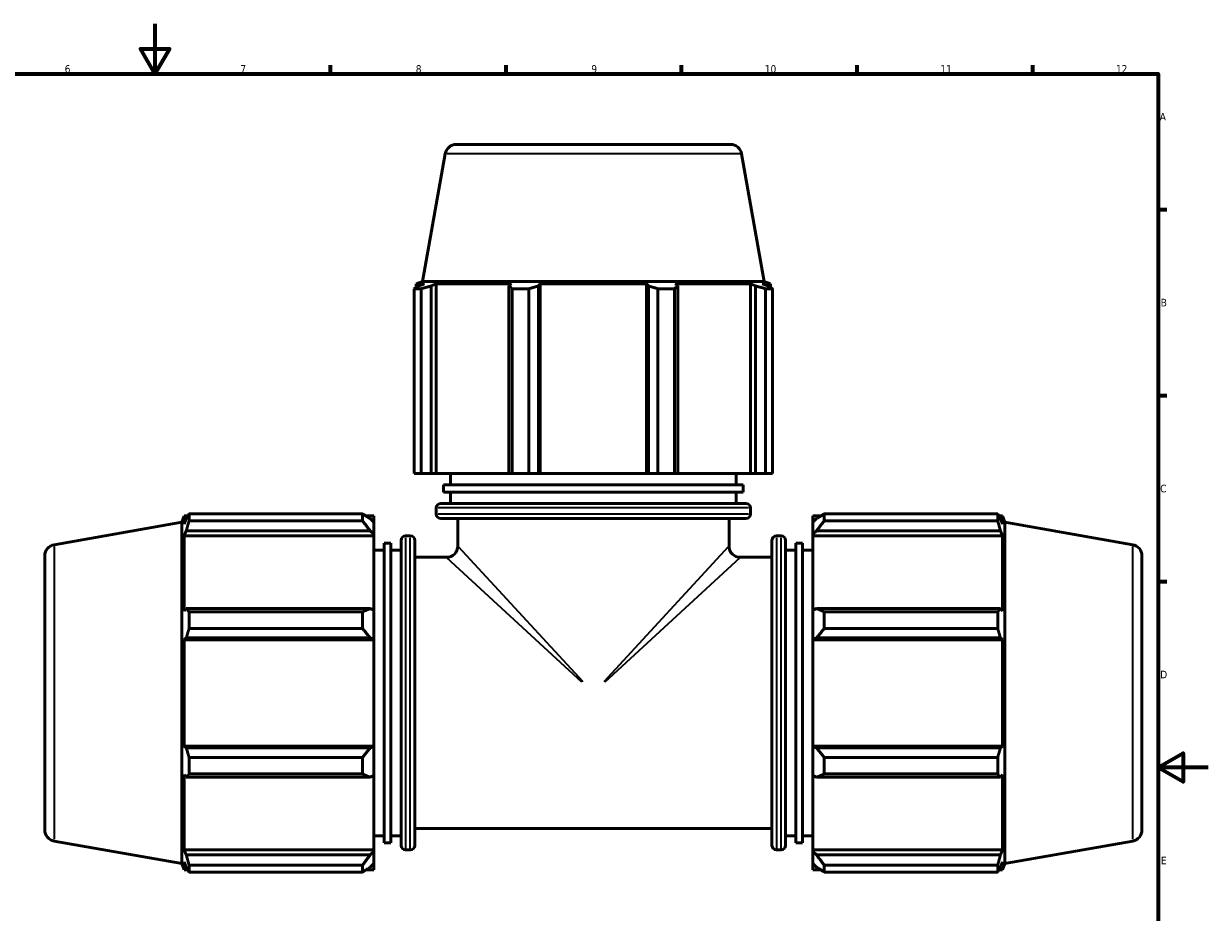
# Model space of a CAD drawing. Header units: millimetres. Extents: x 0 to 1443, y -551 to 1058.
# Tile 5 of 7: x 368 to 841, y 239 to 594. Entities that reach past the tile are written whole.
import ezdxf

# ---------------------------------------------------------------- set-up
doc = ezdxf.new("R2010")
doc.units = ezdxf.units.MM
for name, color, linetype, lineweight in [('Border (ANSI)', 7, 'Continuous', 70), ('Visible (ANSI)', 7, 'Continuous', 50), ('Visible Narrow (ANSI)', 7, 'Continuous', 35)]:
    doc.layers.add(name, color=color, linetype=linetype, lineweight=lineweight)
doc.styles.add('Note Text (ANSI)', font='tahoma.ttf')

# ---------------------------------------------------------------- blocks, each defined once
blk = doc.blocks.new('Borders Default Border')
at = {"layer": 'Border (ANSI)'}
for p, q in [((490.58, 574), (490.58, 577.45)), ((560.67, 574), (560.67, 577.45)), ((630.75, 574), (630.75, 577.45)), ((700.83, 574), (700.83, 577.45)), ((770.92, 574), (770.92, 577.45)), ((821, 519.75), (824.45, 519.75)), ((821, 445.5), (824.45, 445.5)), ((821, 371.25), (824.45, 371.25))]:
    blk.add_line(p, q, dxfattribs=at)
at = {"layer": 'Border (ANSI)', "flags": 128}
for points in [[(420.5, 594), (420.5, 574), (414.73, 584), (426.27, 584), (420.5, 574)], [(20, 20), (20, 574), (821, 574), (821, 20), (20, 20)], [(841, 297), (821, 297), (831, 302.77), (831, 291.23), (821, 297)]]:
    blk.add_lwpolyline(points, dxfattribs=at)
at = {"layer": 'Border (ANSI)', "attachment_point": 7, "style": 'Note Text (ANSI)'}
for s, insert, char_height in [('6', (384.49, 574.34), 3.05), ('7', (454.6, 574.4), 3.05), ('8', (524.63, 574.33), 3.05), ('9', (594.7, 574.34), 3.05), ('10', (663.96, 574.34), 3.048), ('11', (734.04, 574.4), 3.048), ('12', (804.13, 574.4), 3.048), ('A', (821.63, 555.35), 3.05), ('B', (821.99, 481.1), 3.05), ('C', (821.8, 406.8), 3.05), ('D', (821.81, 332.6), 3.05), ('E', (822.05, 258.35), 3.05)]:
    blk.add_mtext(s, dxfattribs=dict(at, insert=insert, char_height=char_height))

msp = doc.modelspace()

# ---------------------------------------------------------------- linework, layer by layer
at = {"layer": 'Visible (ANSI)'}
for p, q in [((540.807, 545.773), (650.255, 545.773)), ((536.376, 542.054), (527.377, 491.023)), ((654.687, 542.054), (663.685, 491.023)), ((526.769, 488.167), (524.021, 488.167)), ((524.021, 414.373), (524.021, 488.167)), ((527.377, 491.023), (524.851, 490.104)), ((528.123, 490.104), (524.851, 490.104)), ((524.851, 488.649), (524.851, 490.104)), ((528.123, 490.104), (525.948, 489.274)), ((526.769, 488.167), (526.769, 414.373)), ((663.685, 491.023), (527.377, 491.023)), ((530.815, 489.274), (532.837, 490.104)), ((530.815, 414.373), (530.815, 489.274)), ((532.837, 414.373), (532.837, 490.104)), ((562.895, 490.104), (532.837, 490.104)), ((562.895, 490.104), (561.842, 489.274)), ((561.842, 489.274), (561.842, 414.373)), ((569.797, 488.167), (563.162, 488.167)), ((563.162, 414.373), (563.162, 488.167)), ((569.797, 488.167), (569.797, 414.373)), ((573.592, 489.274), (574.277, 490.104)), ((573.592, 414.373), (573.592, 489.274)), ((574.277, 414.373), (574.277, 490.104)), ((616.785, 490.104), (574.277, 490.104)), ((616.785, 414.373), (616.785, 490.104)), ((616.785, 490.104), (617.471, 489.274)), ((617.471, 489.274), (617.471, 414.373)), ((627.9, 488.167), (621.265, 488.167)), ((621.265, 414.373), (621.265, 488.167)), ((627.9, 488.167), (627.9, 414.373)), ((629.22, 489.274), (628.168, 490.104)), ((658.225, 490.104), (628.168, 490.104)), ((629.22, 414.373), (629.22, 489.274)), ((658.225, 414.373), (658.225, 490.104)), ((658.225, 490.104), (660.248, 489.274)), ((660.248, 489.274), (660.248, 414.373)), ((665.114, 489.274), (662.94, 490.104)), ((666.211, 490.104), (662.94, 490.104)), ((663.685, 491.023), (666.211, 490.104)), ((667.042, 488.167), (664.294, 488.167)), ((664.294, 414.373), (664.294, 488.167)), ((666.211, 488.649), (666.211, 490.104)), ((667.042, 488.167), (667.042, 414.373)), ((526.769, 414.373), (524.021, 414.373)), ((526.769, 414.373), (530.815, 414.373)), ((532.837, 414.373), (530.815, 414.373)), ((532.837, 414.373), (561.842, 414.373)), ((538.531, 409.888), (538.531, 414.373)), ((561.842, 414.373), (563.162, 414.373)), ((569.797, 414.373), (563.162, 414.373)), ((569.797, 414.373), (573.592, 414.373)), ((574.277, 414.373), (573.592, 414.373)), ((574.277, 414.373), (616.785, 414.373)), ((617.471, 414.373), (616.785, 414.373)), ((617.471, 414.373), (621.265, 414.373)), ((627.9, 414.373), (621.265, 414.373)), ((627.9, 414.373), (629.22, 414.373)), ((629.22, 414.373), (658.225, 414.373)), ((652.531, 409.888), (652.531, 414.373)), ((660.248, 414.373), (658.225, 414.373)), ((660.248, 414.373), (664.294, 414.373)), ((667.042, 414.373), (664.294, 414.373)), ((655.381, 409.888), (535.681, 409.888)), ((535.681, 406.898), (535.681, 409.888)), ((655.381, 406.898), (535.681, 406.898)), ((538.531, 402.413), (538.531, 406.898)), ((652.531, 402.413), (652.531, 406.898)), ((655.381, 406.898), (655.381, 409.888)), ((534.631, 402.413), (656.431, 402.413)), ((431.281, 394.927), (432.201, 397.453)), ((432.201, 397.453), (432.201, 394.182)), ((433.655, 397.453), (432.201, 397.453)), ((434.137, 398.284), (503.371, 398.284)), ((434.137, 398.284), (434.137, 395.535)), ((503.371, 395.535), (503.371, 398.284)), ((507.931, 397.453), (504.696, 397.453)), ((507.931, 394.907), (507.931, 397.453)), ((532.831, 398.233), (532.831, 400.613)), ((658.231, 398.233), (658.231, 400.613)), ((683.131, 397.453), (683.131, 394.907)), ((683.131, 397.453), (686.367, 397.453)), ((687.691, 398.284), (687.691, 395.535)), ((687.691, 398.284), (756.925, 398.284)), ((756.925, 395.535), (756.925, 398.284)), ((757.408, 397.453), (758.862, 397.453)), ((758.862, 394.182), (758.862, 397.453)), ((759.781, 394.927), (758.862, 397.453)), ((380.25, 385.929), (431.281, 394.927)), ((431.281, 394.927), (431.281, 258.619)), ((433.03, 396.356), (432.201, 394.182)), ((503.371, 395.535), (434.137, 395.535)), ((507.931, 394.907), (506.411, 396.356)), ((507.931, 394.907), (507.931, 390.141)), ((656.431, 396.433), (534.631, 396.433)), ((541.381, 385.423), (541.381, 396.433)), ((649.681, 385.423), (649.681, 396.433)), ((684.651, 396.356), (683.131, 394.907)), ((683.131, 390.141), (683.131, 394.907)), ((756.925, 395.535), (687.691, 395.535)), ((758.862, 394.182), (758.032, 396.356)), ((759.781, 258.619), (759.781, 394.927)), ((810.813, 385.929), (759.781, 394.927)), ((432.201, 389.467), (433.03, 391.489)), ((432.201, 389.467), (432.201, 359.409)), ((507.931, 389.467), (432.201, 389.467)), ((433.03, 391.489), (506.411, 391.489)), ((506.411, 391.489), (507.931, 390.141)), ((507.931, 390.141), (507.931, 389.467)), ((507.931, 359.76), (507.931, 389.467)), ((522.431, 389.473), (520.598, 389.473)), ((668.631, 389.473), (670.465, 389.473)), ((683.131, 390.141), (684.651, 391.489)), ((683.131, 389.467), (683.131, 390.141)), ((683.131, 389.467), (683.131, 359.76)), ((683.131, 389.467), (758.862, 389.467)), ((684.651, 391.489), (758.032, 391.489)), ((758.032, 391.489), (758.862, 389.467)), ((758.862, 359.409), (758.862, 389.467)), ((512.006, 383.773), (507.931, 383.773)), ((512.006, 386.623), (512.006, 266.923)), ((514.723, 386.623), (512.006, 386.623)), ((514.723, 386.623), (514.723, 266.923)), ((518.798, 383.773), (514.723, 383.773)), ((518.798, 265.873), (518.798, 387.673)), ((524.231, 387.673), (524.231, 265.873)), ((666.831, 265.873), (666.831, 387.673)), ((672.265, 387.673), (672.265, 265.873)), ((672.265, 383.773), (676.34, 383.773)), ((676.34, 266.923), (676.34, 386.623)), ((676.34, 386.623), (679.056, 386.623)), ((679.056, 266.923), (679.056, 386.623)), ((679.056, 383.773), (683.131, 383.773)), ((376.531, 272.049), (376.531, 381.497)), ((536.881, 380.923), (524.231, 380.923)), ((666.831, 380.923), (654.181, 380.923)), ((814.531, 381.497), (814.531, 272.049)), ((433.03, 360.462), (432.201, 359.409)), ((506.411, 360.462), (433.03, 360.462)), ((507.931, 359.76), (506.411, 360.462)), ((507.931, 359.76), (507.931, 348.255)), ((684.651, 360.462), (683.131, 359.76)), ((683.131, 348.255), (683.131, 359.76)), ((758.032, 360.462), (684.651, 360.462)), ((758.862, 359.409), (758.032, 360.462)), ((434.137, 359.142), (503.371, 359.142)), ((434.137, 359.142), (434.137, 352.507)), ((503.371, 352.507), (503.371, 359.142)), ((687.691, 359.142), (687.691, 352.507)), ((687.691, 359.142), (756.925, 359.142)), ((756.925, 352.507), (756.925, 359.142)), ((503.371, 352.507), (434.137, 352.507)), ((756.925, 352.507), (687.691, 352.507)), ((432.201, 348.027), (433.03, 348.713)), ((432.201, 348.027), (432.201, 305.519)), ((507.931, 348.027), (432.201, 348.027)), ((433.03, 348.713), (506.411, 348.713)), ((506.411, 348.713), (507.931, 348.255)), ((507.931, 348.255), (507.931, 348.027)), ((507.931, 305.519), (507.931, 348.027)), ((683.131, 348.255), (684.651, 348.713)), ((683.131, 348.027), (683.131, 348.255)), ((683.131, 348.027), (683.131, 305.519)), ((683.131, 348.027), (758.862, 348.027)), ((684.651, 348.713), (758.032, 348.713)), ((758.032, 348.713), (758.862, 348.027)), ((758.862, 305.519), (758.862, 348.027)), ((433.03, 304.834), (432.201, 305.519)), ((507.931, 305.519), (432.201, 305.519)), ((506.411, 304.834), (433.03, 304.834)), ((507.931, 305.291), (506.411, 304.834)), ((507.931, 305.519), (507.931, 305.291)), ((507.931, 305.291), (507.931, 293.786)), ((683.131, 305.291), (683.131, 305.519)), ((683.131, 305.519), (758.862, 305.519)), ((684.651, 304.834), (683.131, 305.291)), ((683.131, 293.786), (683.131, 305.291)), ((758.032, 304.834), (684.651, 304.834)), ((758.862, 305.519), (758.032, 304.834)), ((434.137, 301.039), (503.371, 301.039)), ((434.137, 301.039), (434.137, 294.404)), ((503.371, 294.404), (503.371, 301.039)), ((687.691, 301.039), (687.691, 294.404)), ((687.691, 301.039), (756.925, 301.039)), ((756.925, 294.404), (756.925, 301.039)), ((432.201, 294.137), (432.201, 264.079)), ((432.201, 294.137), (433.03, 293.084)), ((503.371, 294.404), (434.137, 294.404)), ((506.411, 293.084), (507.931, 293.786)), ((507.931, 264.079), (507.931, 293.786)), ((683.131, 293.786), (684.651, 293.084)), ((683.131, 293.786), (683.131, 264.079)), ((756.925, 294.404), (687.691, 294.404)), ((758.032, 293.084), (758.862, 294.137)), ((758.862, 264.079), (758.862, 294.137)), ((433.03, 293.084), (506.411, 293.084)), ((684.651, 293.084), (758.032, 293.084)), ((512.006, 269.773), (507.931, 269.773)), ((518.798, 269.773), (514.723, 269.773)), ((666.831, 272.623), (524.231, 272.623)), ((672.265, 269.773), (676.34, 269.773)), ((679.056, 269.773), (683.131, 269.773)), ((380.25, 267.617), (431.281, 258.619)), ((514.723, 266.923), (512.006, 266.923)), ((676.34, 266.923), (679.056, 266.923)), ((810.813, 267.617), (759.781, 258.619)), ((433.03, 262.057), (432.201, 264.079)), ((507.931, 264.079), (432.201, 264.079)), ((506.411, 262.057), (433.03, 262.057)), ((507.931, 263.405), (506.411, 262.057)), ((507.931, 264.079), (507.931, 263.405)), ((507.931, 263.405), (507.931, 258.639)), ((522.431, 264.073), (520.598, 264.073)), ((668.631, 264.073), (670.465, 264.073)), ((683.131, 263.405), (683.131, 264.079)), ((683.131, 264.079), (758.862, 264.079)), ((683.131, 258.639), (683.131, 263.405)), ((684.651, 262.057), (683.131, 263.405)), ((758.032, 262.057), (684.651, 262.057)), ((758.862, 264.079), (758.032, 262.057)), ((431.281, 258.619), (432.201, 256.093)), ((432.201, 259.364), (432.201, 256.093)), ((432.201, 259.364), (433.03, 257.19)), ((433.655, 256.093), (432.201, 256.093)), ((434.137, 258.011), (503.371, 258.011)), ((434.137, 258.011), (434.137, 255.262)), ((503.371, 255.262), (503.371, 258.011)), ((507.931, 256.093), (504.696, 256.093)), ((506.411, 257.19), (507.931, 258.639)), ((507.931, 256.093), (507.931, 258.639)), ((683.131, 258.639), (684.651, 257.19)), ((683.131, 258.639), (683.131, 256.093)), ((683.131, 256.093), (686.367, 256.093)), ((687.691, 258.011), (687.691, 255.262)), ((687.691, 258.011), (756.925, 258.011)), ((756.925, 255.262), (756.925, 258.011)), ((757.408, 256.093), (758.862, 256.093)), ((758.032, 257.19), (758.862, 259.364)), ((758.862, 256.093), (758.862, 259.364)), ((759.781, 258.619), (758.862, 256.093)), ((503.371, 255.262), (434.137, 255.262)), ((756.925, 255.262), (687.691, 255.262))]:
    msp.add_line(p, q, dxfattribs=at)
for centre, radius, start, end in [((540.807, 541.273), 4.5, 90, 170), ((650.255, 541.273), 4.5, 10, 90), ((534.631, 400.613), 1.8, 90, 180), ((656.431, 400.613), 1.8, 0, 90), ((534.631, 398.233), 1.8, 180, 270), ((656.431, 398.233), 1.8, 270, 0), ((520.598, 387.673), 1.8, 90, 180), ((522.431, 387.673), 1.8, 0, 90), ((668.631, 387.673), 1.8, 90, 180), ((670.465, 387.673), 1.8, 0, 90), ((381.031, 381.497), 4.5, 100, 180), ((536.881, 385.423), 4.5, 270, 0), ((654.181, 385.423), 4.5, 180, 270), ((810.031, 381.497), 4.5, 0, 80), ((381.031, 272.049), 4.5, 180, 260), ((810.031, 272.049), 4.5, 280, 0), ((520.598, 265.873), 1.8, 180, 270), ((522.431, 265.873), 1.8, 270, 0), ((668.631, 265.873), 1.8, 180, 270), ((670.465, 265.873), 1.8, 270, 0)]:
    msp.add_arc(centre, radius, start, end, dxfattribs=at)
for points, weights in [([(524.021, 488.167), (525.004, 488.743), (525.948, 489.274)], [1, 1.00113226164, 1.00144762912]), ([(530.815, 489.274), (528.833, 488.743), (526.769, 488.167)], [1.00144762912, 1.00113226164, 1]), ([(563.162, 488.167), (562.489, 488.743), (561.842, 489.274)], [1, 1.00113226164, 1.00144762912]), ([(573.592, 489.274), (571.733, 488.743), (569.797, 488.167)], [1.00144762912, 1.00113226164, 1]), ([(621.265, 488.167), (619.329, 488.743), (617.471, 489.274)], [1, 1.00113226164, 1.00144762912]), ([(629.22, 489.274), (628.574, 488.743), (627.9, 488.167)], [1.00144762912, 1.00113226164, 1]), ([(664.294, 488.167), (662.229, 488.743), (660.248, 489.274)], [1, 1.00113226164, 1.00144762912]), ([(665.114, 489.274), (666.058, 488.743), (667.042, 488.167)], [1.00144762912, 1.00113226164, 1]), ([(433.03, 396.356), (433.562, 397.3), (434.137, 398.284)], [1.00144762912, 1.00113226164, 1]), ([(506.411, 396.356), (504.952, 397.3), (503.371, 398.284)], [1.00620702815, 1.01187726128, 1.01674877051]), ([(687.691, 398.284), (686.11, 397.3), (684.651, 396.356)], [1.01674877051, 1.01187726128, 1.00620702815]), ([(756.925, 398.284), (757.501, 397.3), (758.032, 396.356)], [1, 1.00113226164, 1.00144762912]), ([(434.137, 395.535), (433.562, 393.471), (433.03, 391.489)], [1, 1.00113226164, 1.00144762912]), ([(503.371, 395.535), (504.952, 393.471), (506.411, 391.489)], [1.01674877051, 1.01187726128, 1.00620702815]), ([(684.651, 391.489), (686.11, 393.471), (687.691, 395.535)], [1.00620702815, 1.01187726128, 1.01674877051]), ([(758.032, 391.489), (757.501, 393.471), (756.925, 395.535)], [1.00144762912, 1.00113226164, 1]), ([(433.03, 360.462), (433.562, 359.816), (434.137, 359.142)], [1.00144762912, 1.00113226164, 1]), ([(506.411, 360.462), (504.952, 359.816), (503.371, 359.142)], [1.00620702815, 1.01187726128, 1.01674877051]), ([(687.691, 359.142), (686.11, 359.816), (684.651, 360.462)], [1.01674877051, 1.01187726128, 1.00620702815]), ([(756.925, 359.142), (757.501, 359.816), (758.032, 360.462)], [1, 1.00113226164, 1.00144762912]), ([(434.137, 352.507), (433.562, 350.571), (433.03, 348.713)], [1, 1.00113226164, 1.00144762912]), ([(503.371, 352.507), (504.952, 350.571), (506.411, 348.713)], [1.01674877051, 1.01187726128, 1.00620702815]), ([(684.651, 348.713), (686.11, 350.571), (687.691, 352.507)], [1.00620702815, 1.01187726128, 1.01674877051]), ([(758.032, 348.713), (757.501, 350.571), (756.925, 352.507)], [1.00144762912, 1.00113226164, 1]), ([(433.03, 304.834), (433.562, 302.975), (434.137, 301.039)], [1.00144762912, 1.00113226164, 1]), ([(506.411, 304.834), (504.952, 302.975), (503.371, 301.039)], [1.00620702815, 1.01187726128, 1.01674877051]), ([(687.691, 301.039), (686.11, 302.975), (684.651, 304.834)], [1.01674877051, 1.01187726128, 1.00620702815]), ([(756.925, 301.039), (757.501, 302.975), (758.032, 304.834)], [1, 1.00113226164, 1.00144762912]), ([(434.137, 294.404), (433.562, 293.731), (433.03, 293.084)], [1, 1.00113226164, 1.00144762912]), ([(503.371, 294.404), (504.952, 293.731), (506.411, 293.084)], [1.01674877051, 1.01187726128, 1.00620702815]), ([(684.651, 293.084), (686.11, 293.731), (687.691, 294.404)], [1.00620702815, 1.01187726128, 1.01674877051]), ([(758.032, 293.084), (757.501, 293.731), (756.925, 294.404)], [1.00144762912, 1.00113226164, 1]), ([(433.03, 262.057), (433.562, 260.075), (434.137, 258.011)], [1.00144762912, 1.00113226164, 1]), ([(506.411, 262.057), (504.952, 260.075), (503.371, 258.011)], [1.00620702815, 1.01187726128, 1.01674877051]), ([(687.691, 258.011), (686.11, 260.075), (684.651, 262.057)], [1.01674877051, 1.01187726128, 1.00620702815]), ([(756.925, 258.011), (757.501, 260.075), (758.032, 262.057)], [1, 1.00113226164, 1.00144762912]), ([(434.137, 255.262), (433.562, 256.246), (433.03, 257.19)], [1, 1.00113226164, 1.00144762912]), ([(503.371, 255.262), (504.952, 256.246), (506.411, 257.19)], [1.01674877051, 1.01187726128, 1.00620702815]), ([(684.651, 257.19), (686.11, 256.246), (687.691, 255.262)], [1.00620702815, 1.01187726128, 1.01674877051]), ([(758.032, 257.19), (757.501, 256.246), (756.925, 255.262)], [1.00144762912, 1.00113226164, 1])]:
    msp.add_rational_spline(points, weights, degree=2, dxfattribs=at)
at = {"layer": 'Visible Narrow (ANSI)'}
for p, q in [((653.959, 542.054), (537.104, 542.054)), ((657.459, 400.613), (533.603, 400.613)), ((533.603, 398.233), (657.459, 398.233)), ((520.598, 388.701), (520.598, 264.845)), ((522.431, 264.845), (522.431, 388.701)), ((668.631, 388.701), (668.631, 264.845)), ((670.465, 264.845), (670.465, 388.701)), ((380.25, 385.2), (380.25, 268.346)), ((541.548, 385.242), (591.283, 331.375)), ((599.78, 331.375), (649.514, 385.242)), ((810.813, 268.346), (810.813, 385.2)), ((590.93, 331.022), (537.062, 380.756)), ((654, 380.756), (600.133, 331.022))]:
    msp.add_line(p, q, dxfattribs=at)

# ---------------------------------------------------------------- block references
msp.add_blockref('Borders Default Border', (0, 0))

doc.saveas('drawing.dxf')
